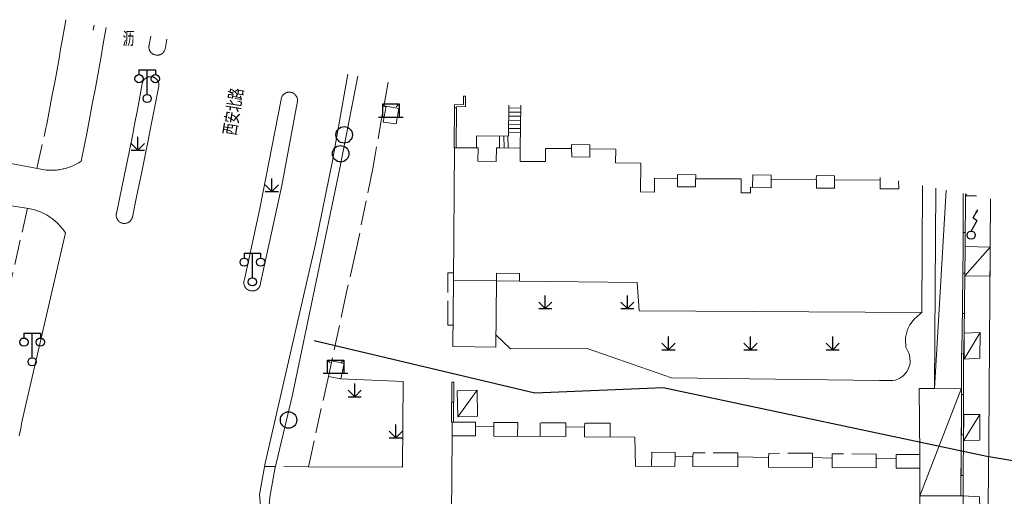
# Model space of a CAD drawing. Extents: x 39508475 to 39522402, y 3783947 to 3795549.
# Tile 131 of 256: x 39515546 to 39515666, y 3794119 to 3794177. Entities that reach past the tile are written whole.
import ezdxf
from ezdxf.enums import TextEntityAlignment as Align

# ---------------------------------------------------------------- set-up
doc = ezdxf.new("R2010")
doc.units = 0
doc.linetypes.add('X0', pattern=[4, 3, -1])
doc.layers.get('0').update_dxf_attribs({"linetype": 'CONTINUOUS'})
for name, color, linetype in [('DLSS', 4, 'CONTINUOUS'), ('JCDL_DMX_F', 30, 'CONTINUOUS'), ('JCDL_JMDD_F', 231, 'CONTINUOUS'), ('JCDL_JMDX_F', 231, 'CONTINUOUS'), ('JCDL_JT_ZJ', 100, 'CONTINUOUS'), ('JCDL_JTD_F', 100, 'CONTINUOUS'), ('JMD', 6, 'CONTINUOUS'), ('ZBTZ', 3, 'CONTINUOUS')]:
    doc.layers.add(name, color=color, linetype=linetype)
for name, color, linetype, lineweight in [('JCDL_JMDX', 1, 'CONTINUOUS', 0), ('JCDL_ZBX', 3, 'CONTINUOUS', 0), ('JCDL_ZBX_F', 7, 'CONTINUOUS', 0), ('TEXTL_ZJ', 7, 'CONTINUOUS', 0)]:
    doc.layers.add(name, color=color, linetype=linetype, lineweight=lineweight)
doc.styles.add('HZ', font='rs', dxfattribs={"width": 0.8, "bigfont": 'hztxt'})
doc.linetypes.add('X35', pattern='A,2,[150,AAA.SHX,S=1,R=0,X=0,Y=1],2,[177,AAA.SHX,S=1,R=0,X=0,Y=0.8],1e-09', length=4)
doc.linetypes.add('X49', pattern='A,0,[5,symbolt.shx,S=1,R=0,X=0,Y=0],-10', length=10)

# ---------------------------------------------------------------- blocks, each defined once
blk = doc.blocks.new('5820000')
at = {"color": 0, "linetype": 'Continuous'}
blk.add_circle((0, 0), 1, dxfattribs=at)
blk = doc.blocks.new('9530003')
at = {"color": 0}
for p, q in [((0, 0), (0, 1.6)), ((-0.8, 0), (0.8, 0))]:
    blk.add_line(p, q, dxfattribs=at)
at = {"color": 0, "linetype": 'Continuous'}
for points in [[(0, 0), (-0.8, 0.8)], [(0, 0), (0.8, 0.8)]]:
    blk.add_lwpolyline(points, dxfattribs=at)
blk = doc.blocks.new('3521000')
at = {"color": 0}
for p, q in [((-1, 3.5), (1, 3.5)), ((0, 0.5), (0, 3.5))]:
    blk.add_line(p, q, dxfattribs=at)
at = {"color": 0, "linetype": 'Continuous', "flags": 128}
for points in [[(-1, 3.5), (-1, 2.9)], [(1, 3.5), (1, 2.9)]]:
    blk.add_lwpolyline(points, dxfattribs=at)
at = {"color": 0}
for centre in [(-1, 2.4), (1, 2.4), (0, 0)]:
    blk.add_circle(centre, 0.5, dxfattribs=at)
blk = doc.blocks.new('3572000')
at = {"color": 0}
for p, q in [((0.23, 2.1), (0.81, 3.1)), ((0, 0.5), (0.75, 1.8)), ((0.23, 2.1), (0.75, 1.8))]:
    blk.add_line(p, q, dxfattribs=at)
at = {"color": 0, "linetype": 'Continuous', "flags": 128}
blk.add_lwpolyline([(0.81, 3.1, 0, 0.3, 0), (0.61, 2.75, 0.3, 0.3, 0)], format="xyseb", dxfattribs=at)
at = {"color": 0}
blk.add_circle((0, 0), 0.5, dxfattribs=at)
blk = doc.blocks.new('3552000')
at = {"color": 0}
for p, q in [((-1, 1.6), (-0.65, 1.25)), ((-1, 1.6), (1, 1.6)), ((-1, 0), (-1, 1.6)), ((1, 1.6), (0.65, 1.25)), ((1, 1.6), (1, 0)), ((-1.5, 0), (1.5, 0))]:
    blk.add_line(p, q, dxfattribs=at)

msp = doc.modelspace()

# ---------------------------------------------------------------- linework, layer by layer
at = {"linetype": 'Continuous', "flags": 128}
msp.add_lwpolyline([(39515581.71128, 3794138.44725), (39515608.5633, 3794132.0541), (39515624.18878, 3794132.70418), (39515663.58201, 3794124.34494), (39515740.33168, 3794111.60509), (39515847.91239, 3794096.93081), (39515860.36815, 3794099.11886), (39515941.3925, 3794093.73628), (39516021.36458, 3794088.37021), (39516061.28266, 3794085.73434), (39516141.43614, 3794080.4954), (39516181.64563, 3794077.73229), (39516221.74983, 3794074.77025), (39516254.8323, 3794070.85415), (39516262.23812, 3794071.55435), (39516342.04453, 3794063.96939), (39516394.30789, 3794055.60703)], dxfattribs=at)
at = {"layer": 'DLSS', "linetype": 'Continuous', "lineweight": 20}
for points in [[(39515543.236, 3794160.278), (39515548.88901, 3794159.20301), (39515549.06832, 3794159.1825), (39515549.24817, 3794159.16737), (39515549.42836, 3794159.1572), (39515549.60877, 3794159.15201), (39515549.78926, 3794159.15179), (39515549.96968, 3794159.15656), (39515550.1499, 3794159.1663), (39515550.32979, 3794159.18101), (39515550.5092, 3794159.20068), (39515550.688, 3794159.22529), (39515550.86605, 3794159.25483), (39515551.04322, 3794159.28926), (39515551.168, 3794159.31701), (39515551.21937, 3794159.32857), (39515551.39437, 3794159.37273), (39515551.56809, 3794159.42169), (39515551.74038, 3794159.47543), (39515551.91113, 3794159.53391), (39515552.08021, 3794159.59707), (39515552.24747, 3794159.66487), (39515552.4128, 3794159.73726), (39515552.57607, 3794159.81419), (39515552.73716, 3794159.89559), (39515552.89594, 3794159.98141), (39515553.05229, 3794160.07157), (39515553.20609, 3794160.16601), (39515553.357, 3794160.265), (39515553.71259, 3794162.04678), (39515554.06221, 3794163.82973), (39515554.40632, 3794165.61376), (39515554.74491, 3794167.39884), (39515555.07797, 3794169.18496), (39515555.40552, 3794170.9721), (39515555.609, 3794172.101), (39515555.72753, 3794172.76025), (39515556.04402, 3794174.54938), (39515556.35497, 3794176.33948), (39515556.38845, 3794176.53581)], [(39515585.79283, 3794170.84396), (39515584.221, 3794161.916), (39515583.92799, 3794160.299), (39515581.875, 3794150.146), (39515580.75, 3794145.26999), (39515575.759, 3794123.486), (39515575.05499, 3794119.682), (39515575.755, 3794111.834)], [(39515545.78099, 3794126.83187), (39515545.86748, 3794127.20377), (39515545.94899, 3794127.57679), (39515546.02548, 3794127.95087), (39515546.09697, 3794128.32594), (39515546.163, 3794128.70201), (39515551.42901, 3794151.53401), (39515551.32761, 3794151.68688), (39515551.22174, 3794151.8367), (39515551.11183, 3794151.98358), (39515550.99797, 3794152.12742), (39515550.88022, 3794152.26809), (39515550.75869, 3794152.40551), (39515550.63346, 3794152.53957), (39515550.50463, 3794152.67017), (39515550.37229, 3794152.79721), (39515550.23653, 3794152.9206), (39515550.09747, 3794153.04025), (39515549.9552, 3794153.15606), (39515549.91, 3794153.191), (39515549.80982, 3794153.26796), (39515549.66146, 3794153.37585), (39515549.51021, 3794153.47966), (39515549.35618, 3794153.57932), (39515549.1995, 3794153.67474), (39515549.04028, 3794153.76586), (39515548.87864, 3794153.85261), (39515548.71469, 3794153.93493), (39515548.54857, 3794154.01275), (39515548.38038, 3794154.08602), (39515548.21027, 3794154.15467), (39515548.03834, 3794154.21867), (39515547.86474, 3794154.27797), (39515547.68958, 3794154.33251), (39515547.51301, 3794154.38226), (39515547.33514, 3794154.42718), (39515547.15612, 3794154.46725), (39515546.976, 3794154.50201), (39515542.43099, 3794155.18498)], [(39515653.01801, 3794087.953), (39515658.873, 3794095.22901), (39515662.54301, 3794102.484), (39515663.695, 3794110.94), (39515663.865, 3794126.26599), (39515664.05985, 3794155.6937)]]:
    msp.add_lwpolyline(points, dxfattribs=at)
at = {"layer": 'DLSS', "linetype": 'Continuous', "lineweight": 0}
for points in [[(39515563.76851, 3794175.10724), (39515563.59699, 3794174.106), (39515563.59076, 3794174.03637), (39515563.57928, 3794173.96738), (39515563.56304, 3794173.89937), (39515563.54209, 3794173.83265), (39515563.51655, 3794173.76755), (39515563.48654, 3794173.70438), (39515563.4522, 3794173.64346), (39515563.41371, 3794173.58508), (39515563.37124, 3794173.52953), (39515563.32501, 3794173.47706), (39515563.27523, 3794173.42794), (39515563.22216, 3794173.3824), (39515563.16604, 3794173.34068), (39515563.10716, 3794173.30296), (39515563.04579, 3794173.26943), (39515562.98223, 3794173.24025), (39515562.9168, 3794173.21558), (39515562.84981, 3794173.19552), (39515562.78159, 3794173.18017), (39515562.71246, 3794173.16961), (39515562.64276, 3794173.16389), (39515562.57284, 3794173.16303), (39515562.50302, 3794173.16705), (39515562.43783, 3794173.17546), (39515562.36508, 3794173.1896), (39515562.29762, 3794173.20802), (39515562.2316, 3794173.23109), (39515562.16736, 3794173.25871), (39515562.10519, 3794173.29073), (39515562.0454, 3794173.327), (39515561.98828, 3794173.36734), (39515561.93411, 3794173.41157), (39515561.88315, 3794173.45946), (39515561.83565, 3794173.51078), (39515561.79184, 3794173.56529), (39515561.75193, 3794173.62271), (39515561.71612, 3794173.68278), (39515561.68458, 3794173.74519), (39515561.65745, 3794173.80964), (39515561.63489, 3794173.87583), (39515561.61698, 3794173.94343), (39515561.60383, 3794174.01211), (39515561.59549, 3794174.08154), (39515561.592, 3794174.15139), (39515561.59339, 3794174.2213), (39515561.59965, 3794174.29095), (39515561.61073, 3794174.36), (39515561.62699, 3794174.428)], [(39515561.62699, 3794174.428), (39515561.80866, 3794175.48661)], [(39515557.641, 3794153.90899), (39515557.97596, 3794155.47997), (39515558.30579, 3794157.05204), (39515558.63087, 3794158.6251), (39515558.95121, 3794160.19913), (39515559.2668, 3794161.77411), (39515559.57782, 3794163.35202), (39515559.88372, 3794164.92691), (39515560.18504, 3794166.50469), (39515560.4816, 3794168.08337), (39515560.77301, 3794169.663), (39515560.78471, 3794169.73223), (39515560.80151, 3794169.80041), (39515560.82291, 3794169.86728), (39515560.84883, 3794169.93254), (39515560.87915, 3794169.99588), (39515560.91371, 3794170.057), (39515560.95237, 3794170.11562), (39515560.99493, 3794170.17146), (39515561.04121, 3794170.22427), (39515561.09098, 3794170.2738), (39515561.14402, 3794170.31982), (39515561.20008, 3794170.36211), (39515561.25889, 3794170.40047), (39515561.32018, 3794170.43473), (39515561.38366, 3794170.46473), (39515561.44905, 3794170.49033), (39515561.51603, 3794170.51141), (39515561.58429, 3794170.52786), (39515561.65352, 3794170.53962), (39515561.72338, 3794170.54663), (39515561.79357, 3794170.54885), (39515561.86374, 3794170.54628), (39515561.93357, 3794170.53892), (39515562.00274, 3794170.52682), (39515562.07091, 3794170.51003), (39515562.106, 3794170.499), (39515562.13779, 3794170.48862), (39515562.20305, 3794170.4627), (39515562.26638, 3794170.43238), (39515562.3275, 3794170.39781), (39515562.38612, 3794170.35915), (39515562.44196, 3794170.31659), (39515562.49477, 3794170.27031), (39515562.5443, 3794170.22053), (39515562.59031, 3794170.16749), (39515562.6326, 3794170.11144), (39515562.67096, 3794170.05263), (39515562.70523, 3794169.99133), (39515562.73522, 3794169.92785), (39515562.76082, 3794169.86246), (39515562.78189, 3794169.79548), (39515562.79835, 3794169.72722), (39515562.8101, 3794169.65799), (39515562.81711, 3794169.58812), (39515562.81933, 3794169.51794), (39515562.81676, 3794169.44777), (39515562.809, 3794169.378), (39515562.28697, 3794166.72102), (39515561.75838, 3794164.06534), (39515561.5375, 3794162.96751), (39515561.22373, 3794161.41088), (39515560.68304, 3794158.75764), (39515560.13629, 3794156.10564), (39515559.583, 3794153.45499), (39515559.56491, 3794153.38598), (39515559.54153, 3794153.31857), (39515559.51339, 3794153.25299), (39515559.48064, 3794153.1896), (39515559.44343, 3794153.12871), (39515559.40197, 3794153.07063), (39515559.35647, 3794153.01567), (39515559.30715, 3794152.9641), (39515559.25427, 3794152.91619), (39515559.1981, 3794152.87218), (39515559.13893, 3794152.8323), (39515559.07706, 3794152.79675), (39515559.01281, 3794152.76571), (39515558.9465, 3794152.73934), (39515558.87848, 3794152.71779), (39515558.80909, 3794152.70115), (39515558.73869, 3794152.68951), (39515558.66764, 3794152.68293), (39515558.5963, 3794152.68145), (39515558.52503, 3794152.68508), (39515558.4581, 3794152.69339), (39515558.38419, 3794152.70753), (39515558.31533, 3794152.72625), (39515558.24799, 3794152.74984), (39515558.18251, 3794152.77819), (39515558.11921, 3794152.81114), (39515558.05844, 3794152.84854), (39515558.0005, 3794152.89018), (39515557.94568, 3794152.93586), (39515557.89426, 3794152.98534), (39515557.84652, 3794153.03837), (39515557.80268, 3794153.09467), (39515557.76299, 3794153.15397), (39515557.72763, 3794153.21595), (39515557.69679, 3794153.2803), (39515557.67064, 3794153.34669), (39515557.64929, 3794153.41477), (39515557.63287, 3794153.48422), (39515557.62145, 3794153.55465), (39515557.6151, 3794153.62572), (39515557.61384, 3794153.69707), (39515557.61769, 3794153.76832), (39515557.62662, 3794153.83912), (39515557.641, 3794153.90899)], [(39515577.675, 3794167.757), (39515577.68426, 3794167.82796), (39515577.69895, 3794167.89802), (39515577.71856, 3794167.96686), (39515577.74301, 3794168.03414), (39515577.77217, 3794168.09951), (39515577.80588, 3794168.16265), (39515577.84399, 3794168.22325), (39515577.8863, 3794168.28099), (39515577.93259, 3794168.33558), (39515577.98264, 3794168.38676), (39515578.03619, 3794168.43426), (39515578.09297, 3794168.47784), (39515578.1527, 3794168.51729), (39515578.21508, 3794168.55241), (39515578.27978, 3794168.58301), (39515578.3465, 3794168.60895), (39515578.41489, 3794168.6301), (39515578.4846, 3794168.64634), (39515578.55529, 3794168.6576), (39515578.6266, 3794168.66382), (39515578.69817, 3794168.66498), (39515578.76964, 3794168.66105), (39515578.78601, 3794168.65901), (39515578.84065, 3794168.65207), (39515578.91085, 3794168.63807), (39515578.97988, 3794168.61914), (39515579.0474, 3794168.59536), (39515579.11306, 3794168.56685), (39515579.17653, 3794168.53376), (39515579.2375, 3794168.49625), (39515579.29565, 3794168.45452), (39515579.3507, 3794168.40876), (39515579.40237, 3794168.35922), (39515579.4504, 3794168.30615), (39515579.49454, 3794168.2498), (39515579.53457, 3794168.19046), (39515579.5703, 3794168.12844), (39515579.60155, 3794168.06403), (39515579.62815, 3794167.99758), (39515579.64997, 3794167.9294), (39515579.6669, 3794167.85986), (39515579.67886, 3794167.78928), (39515579.68578, 3794167.71804), (39515579.68764, 3794167.64648), (39515579.684, 3794167.57501), (39515577.78801, 3794157.284), (39515575.185, 3794145.422), (39515575.17892, 3794145.35182), (39515575.1676, 3794145.28228), (39515575.15151, 3794145.21369), (39515575.13072, 3794145.14637), (39515575.10533, 3794145.08065), (39515575.07547, 3794145.01684), (39515575.04127, 3794144.95525), (39515575.00289, 3794144.89616), (39515574.96053, 3794144.83986), (39515574.91438, 3794144.78663), (39515574.86466, 3794144.73671), (39515574.81161, 3794144.69034), (39515574.75549, 3794144.64774), (39515574.69656, 3794144.60913), (39515574.63511, 3794144.57467), (39515574.57142, 3794144.54454), (39515574.5058, 3794144.51888), (39515574.43857, 3794144.49782), (39515574.37005, 3794144.48145), (39515574.30055, 3794144.46985), (39515574.23042, 3794144.46307), (39515574.16, 3794144.46116), (39515574.0896, 3794144.46411), (39515574.01958, 3794144.47192), (39515573.95027, 3794144.48455), (39515573.88199, 3794144.50193), (39515573.81508, 3794144.52399), (39515573.77301, 3794144.54099), (39515573.74985, 3794144.55061), (39515573.68661, 3794144.58168), (39515573.62567, 3794144.61704), (39515573.56732, 3794144.65652), (39515573.51183, 3794144.69994), (39515573.45948, 3794144.74708), (39515573.4105, 3794144.79773), (39515573.36514, 3794144.85164), (39515573.32362, 3794144.90856), (39515573.28612, 3794144.96821), (39515573.25283, 3794145.0303), (39515573.22391, 3794145.09455), (39515573.19949, 3794145.16064), (39515573.1797, 3794145.22825), (39515573.16462, 3794145.29708), (39515573.15434, 3794145.36678), (39515573.14889, 3794145.43702), (39515573.1483, 3794145.50747), (39515573.15259, 3794145.5778), (39515573.16171, 3794145.64766), (39515573.17565, 3794145.71672), (39515573.19431, 3794145.78466), (39515573.21801, 3794145.851), (39515575.097, 3794154.50001), (39515577.675, 3794167.757)]]:
    msp.add_lwpolyline(points, dxfattribs=at)
at = {"layer": 'JCDL_DMX_F', "color": 3, "linetype": 'X35', "lineweight": 0}
msp.add_lwpolyline([(39515581.004, 3794123.066), (39515592.47601, 3794123.028), (39515592.565, 3794133.432), (39515584.963, 3794133.751)], dxfattribs=at)
at = {"layer": 'JCDL_JMDX', "color": 6, "linetype": 'Continuous', "lineweight": 0}
for points in [[(39515599.899, 3794168.17301), (39515599.886, 3794167.16001), (39515598.785, 3794167.137), (39515598.738, 3794161.899)], [(39515605.383, 3794163.34301), (39515605.426, 3794167.075)], [(39515605.41648, 3794166.24851), (39515606.85951, 3794166.23188)], [(39515605.42224, 3794166.74848), (39515606.86573, 3794166.73185)], [(39515606.80501, 3794161.852), (39515606.86999, 3794167.07401)], [(39515605.40496, 3794165.24858), (39515606.84707, 3794165.23196)], [(39515605.41072, 3794165.74854), (39515606.85329, 3794165.73192)], [(39515605.38768, 3794163.74868), (39515606.8284, 3794163.73208)], [(39515605.39344, 3794164.24864), (39515606.83462, 3794164.23204)], [(39515605.3992, 3794164.74861), (39515606.84085, 3794164.732)], [(39515601.48705, 3794161.89335), (39515601.49, 3794163.32799)], [(39515601.49, 3794163.32799), (39515604.28901, 3794163.31701)], [(39515604.28901, 3794163.31701), (39515604.27758, 3794161.87197)], [(39515604.28901, 3794163.31701), (39515605.383, 3794163.34301)], [(39515604.78887, 3794163.32889), (39515604.8236, 3794161.86765)], [(39515605.28872, 3794163.34077), (39515605.32383, 3794161.8637)], [(39515601.663, 3794161.893), (39515601.48705, 3794161.89335)], [(39515601.65383, 3794160.25336), (39515601.663, 3794161.893)], [(39515603.894, 3794161.875), (39515603.88487, 3794160.24089)], [(39515604.27758, 3794161.87197), (39515603.894, 3794161.875)], [(39515604.27758, 3794161.87197), (39515606.80501, 3794161.852)], [(39515603.88487, 3794160.24089), (39515601.65383, 3794160.25336)], [(39515658.64472, 3794156.74191), (39515657.24486, 3794132.59475)], [(39515660.74001, 3794156.33633), (39515660.71601, 3794149.882), (39515660.58704, 3794139.33085), (39515660.503, 3794136.17632), (39515660.50399, 3794129.44023), (39515660.456, 3794119.5146)], [(39515660.98887, 3794156.03026), (39515661.11236, 3794156.26425)], [(39515660.92223, 3794146.29883), (39515664.02091, 3794149.81221)], [(39515660.83906, 3794136.17772), (39515662.793, 3794139.389)], [(39515598.452, 3794133.346), (39515598.44401, 3794128.51)], [(39515599.221, 3794129.121), (39515601.54501, 3794132.404)], [(39515660.50352, 3794132.63377), (39515655.45301, 3794119.52651)], [(39515660.76683, 3794126.23489), (39515662.748, 3794129.421)]]:
    msp.add_lwpolyline(points, dxfattribs=at)
at = {"layer": 'JCDL_JMDX', "color": 6, "linetype": 'X0', "lineweight": 0}
for points in [[(39515613.045, 3794161.78601), (39515613.05241, 3794162.28595), (39515615.27741, 3794162.25295), (39515615.26999, 3794161.753)], [(39515625.935, 3794158.153), (39515625.94241, 3794158.65295), (39515628.16741, 3794158.61994), (39515628.15999, 3794158.12)], [(39515635.09185, 3794157.07295), (39515635.11443, 3794158.59495), (39515637.33942, 3794158.56194), (39515637.33201, 3794158.062)], [(39515642.84001, 3794158.03), (39515642.84743, 3794158.52994), (39515645.07242, 3794158.49694), (39515645.065, 3794157.99699)], [(39515650.62699, 3794157.96899), (39515650.6318, 3794158.29299)], [(39515598.62443, 3794140.28014), (39515597.968, 3794140.28), (39515597.96657, 3794146.67787), (39515598.6801, 3794146.67804)], [(39515603.89927, 3794145.69381), (39515606.706, 3794145.671)], [(39515601.3492, 3794127.98601), (39515601.353, 3794128.486), (39515598.52201, 3794128.50936), (39515598.50744, 3794126.8355)], [(39515606.47384, 3794126.77803), (39515606.486, 3794128.46301), (39515603.59001, 3794128.469), (39515603.58621, 3794127.96902)], [(39515612.35401, 3794127.90709), (39515612.363, 3794128.407), (39515609.243, 3794128.419), (39515609.23102, 3794126.75813)], [(39515617.7339, 3794126.69679), (39515617.746, 3794128.374), (39515614.643, 3794128.366), (39515614.63401, 3794127.86608)], [(39515625.64024, 3794124.30606), (39515625.64801, 3794124.806), (39515622.80101, 3794124.82901), (39515622.78799, 3794123.13506)], [(39515633.29751, 3794124.25205), (39515633.305, 3794124.75199), (39515627.837, 3794124.772), (39515627.82924, 3794124.27206)], [(39515642.35862, 3794124.20627), (39515642.37501, 3794124.706), (39515637.04601, 3794124.69599), (39515637.03852, 3794124.19605)], [(39515650.13834, 3794124.11508), (39515650.14701, 3794124.615), (39515644.785, 3794124.62699), (39515644.76862, 3794124.12726)], [(39515655.46101, 3794122.884), (39515655.435, 3794124.559), (39515652.57, 3794124.57301), (39515652.56134, 3794124.07308)]]:
    msp.add_lwpolyline(points, dxfattribs=at)
at = {"layer": 'JCDL_JMDX_F', "linetype": 'Continuous', "lineweight": 0}
for points in [[(39515598.98801, 3794161.89849), (39515599.03281, 3794166.89212), (39515600.13288, 3794166.91511), (39515600.14898, 3794168.1698), (39515599.899, 3794168.17301)], [(39515590.493, 3794166.94701), (39515592.024, 3794166.667), (39515591.68, 3794164.79699), (39515590.118, 3794165.02901), (39515590.493, 3794166.94701)], [(39515598.78154, 3794166.75134), (39515599.03153, 3794166.74909)], [(39515660.456, 3794119.5146), (39515660.706, 3794119.51339), (39515660.75399, 3794129.43965), (39515660.753, 3794136.17301), (39515660.837, 3794139.32599), (39515660.966, 3794149.88), (39515660.98983, 3794156.28797)], [(39515660.72226, 3794151.56381), (39515660.97226, 3794151.56288)], [(39515660.67637, 3794146.63886), (39515660.92635, 3794146.6358)], [(39515660.61617, 3794141.71402), (39515660.86615, 3794141.71096)], [(39515660.51935, 3794136.78989), (39515660.76926, 3794136.78323)], [(39515583.86101, 3794135.946), (39515585.36001, 3794135.643), (39515584.963, 3794133.751), (39515583.439, 3794134.041), (39515583.86101, 3794135.946)], [(39515598.452, 3794133.346), (39515598.702, 3794133.34558), (39515598.694, 3794128.50794)], [(39515660.50364, 3794131.8649), (39515660.75364, 3794131.86493)], [(39515598.44801, 3794130.928), (39515598.698, 3794130.92759)], [(39515660.4919, 3794126.93972), (39515660.7419, 3794126.93851)], [(39515660.46809, 3794122.01457), (39515660.71809, 3794122.01336)]]:
    msp.add_lwpolyline(points, dxfattribs=at)
at = {"layer": 'JCDL_ZBX', "color": 114, "linetype": 'X49', "lineweight": 0, "true_color": 0x009944}
for points in [[(39515554.91791, 3794176.82046), (39515554.81605, 3794176.1981)], [(39515587.04149, 3794170.60225), (39515584.8369, 3794159.42474), (39515579.06864, 3794131.82033), (39515576.91091, 3794122.77232), (39515576.33164, 3794119.35938), (39515576.14871, 3794117.37866), (39515576.76968, 3794111.97763), (39515579.53621, 3794106.89669), (39515581.30608, 3794104.80718)]]:
    msp.add_lwpolyline(points, dxfattribs=at)
at = {"layer": 'JCDL_ZBX', "color": 114, "linetype": 'Continuous', "lineweight": 0, "true_color": 0x009944}
msp.add_lwpolyline([(39515603.82568, 3794139.10512), (39515605.61801, 3794137.422), (39515614.964, 3794137.47201), (39515625.202, 3794133.873), (39515650.54279, 3794133.56735), (39515651.54638, 3794133.55524), (39515652.14701, 3794133.548), (39515652.47296, 3794133.61861), (39515652.99843, 3794133.83905), (39515653.26595, 3794134.0124), (39515653.40809, 3794134.12735), (39515653.80812, 3794134.56713), (39515653.98246, 3794134.85149), (39515654.20972, 3794135.47708), (39515654.25854, 3794135.80703), (39515654.237, 3794136.38347), (39515654.13764, 3794136.79429), (39515653.84349, 3794137.39135), (39515653.75219, 3794137.62028), (39515653.72798, 3794137.78115), (39515653.69265, 3794138.32121), (39515653.72019, 3794138.78219), (39515653.81336, 3794139.29744), (39515653.95692, 3794139.75486), (39515654.23291, 3794140.33949), (39515654.7356, 3794141.03326), (39515655.49158, 3794141.68953), (39515655.70401, 3794141.823)], dxfattribs=at)
at = {"layer": 'JCDL_ZBX_F', "color": 114, "linetype": 'X0', "lineweight": 0, "true_color": 0x009944}
for points in [[(39515549.05169, 3794164.26167), (39515549.15417, 3794164.78428), (39515549.49535, 3794166.55312), (39515549.83105, 3794168.32301), (39515550.16129, 3794170.09394), (39515550.48612, 3794171.86627), (39515550.68811, 3794172.98688), (39515550.8052, 3794173.63812), (39515551.11911, 3794175.41271), (39515551.42742, 3794177.18758), (39515551.47835, 3794177.48626)], [(39515590.70241, 3794169.8936), (39515589.1431, 3794161.03677), (39515588.83884, 3794159.35767), (39515586.76231, 3794149.08828), (39515585.62286, 3794144.14964), (39515583.86101, 3794135.946)], [(39515547.93263, 3794159.38487), (39515549.05169, 3794164.26167)], [(39515543.46302, 3794139.90659), (39515546.81764, 3794154.5258)], [(39515583.439, 3794134.041), (39515581.16469, 3794123.79027), (39515581.004, 3794123.066)], [(39515581.004, 3794123.066), (39515575.66682, 3794123.08367)]]:
    msp.add_lwpolyline(points, dxfattribs=at)
at = {"layer": 'JMD', "color": 6, "linetype": 'Continuous', "lineweight": 0}
for points in [[(39515655.7607, 3794157.30018), (39515655.70401, 3794141.823), (39515621.25901, 3794142.036), (39515621.032, 3794145.51099), (39515606.706, 3794145.671), (39515606.71623, 3794146.58672), (39515603.90959, 3794146.61807), (39515603.89927, 3794145.69381), (39515598.67203, 3794145.75061), (39515598.81255, 3794161.89885), (39515601.48705, 3794161.89335), (39515601.663, 3794161.893), (39515601.65383, 3794160.25336), (39515603.88487, 3794160.24089), (39515603.894, 3794161.875), (39515606.80501, 3794161.852), (39515606.79591, 3794160.22464), (39515609.85806, 3794160.20754), (39515609.867, 3794161.809), (39515613.045, 3794161.78601), (39515613.079, 3794160.77301), (39515615.263, 3794160.75399), (39515615.26999, 3794161.753), (39515618.422, 3794161.73899), (39515618.4108, 3794160.0442), (39515621.467, 3794160.024), (39515621.426, 3794156.519), (39515623.13434, 3794156.49902), (39515623.15399, 3794158.179), (39515625.935, 3794158.153)], [(39515625.935, 3794158.153), (39515625.93899, 3794157.152), (39515628.123, 3794157.133), (39515628.13001, 3794158.13201), (39515633.70401, 3794158.094), (39515633.70001, 3794156.424), (39515634.81343, 3794156.42133), (39515634.815, 3794157.08), (39515637.32799, 3794157.01601), (39515637.33201, 3794158.062), (39515642.85499, 3794158.019), (39515642.84688, 3794156.97523), (39515645.06101, 3794156.95801), (39515645.065, 3794157.99699), (39515650.62699, 3794157.96899), (39515650.62167, 3794156.90933), (39515652.87201, 3794156.89799), (39515652.86171, 3794157.86134)], [(39515660.74001, 3794156.33633), (39515660.73887, 3794156.03119), (39515660.716, 3794149.88199), (39515660.67225, 3794146.30188), (39515660.58705, 3794139.33086), (39515660.503, 3794136.17632), (39515660.50353, 3794132.63377), (39515657.24486, 3794132.59475), (39515657.40885, 3794156.98114)], [(39515662.34725, 3794156.02521), (39515660.98887, 3794156.03026), (39515660.98983, 3794156.28797)], [(39515664.02091, 3794149.81221), (39515663.99744, 3794146.26755), (39515660.92223, 3794146.29883), (39515660.966, 3794149.88), (39515664.02091, 3794149.81221)], [(39515603.809, 3794137.611), (39515598.60202, 3794137.70499), (39515598.67203, 3794145.75061), (39515603.89927, 3794145.69381), (39515603.809, 3794137.611)], [(39515662.793, 3794139.389), (39515662.74301, 3794136.282), (39515660.83906, 3794136.17772), (39515660.86194, 3794139.3268), (39515662.793, 3794139.389)], [(39515601.54501, 3794132.404), (39515601.58199, 3794129.209), (39515599.221, 3794129.121), (39515599.125, 3794132.32399), (39515601.54501, 3794132.404)], [(39515660.47201, 3794126.23455), (39515660.456, 3794119.5146), (39515655.45301, 3794119.52651), (39515655.46101, 3794122.884), (39515655.435, 3794124.559), (39515655.34501, 3794132.572), (39515657.24486, 3794132.59475), (39515660.50353, 3794132.63377), (39515660.504, 3794129.44022), (39515660.47201, 3794126.23455)], [(39515662.748, 3794129.421), (39515662.74099, 3794126.318), (39515660.76683, 3794126.23489), (39515660.79011, 3794129.43868), (39515662.748, 3794129.421)], [(39515598.50744, 3794126.8355), (39515601.34095, 3794126.81506), (39515601.3492, 3794127.98601), (39515603.58621, 3794127.96902), (39515603.57795, 3794126.79892), (39515612.35094, 3794126.73562), (39515612.35401, 3794127.90709), (39515614.63401, 3794127.86608), (39515614.63111, 3794126.71917), (39515620.753, 3794126.675), (39515620.843, 3794123.15), (39515625.63499, 3794123.11318), (39515625.64024, 3794124.30606), (39515627.82924, 3794124.27206), (39515627.82412, 3794123.09636), (39515633.29195, 3794123.05434), (39515633.29751, 3794124.25205), (39515637.03852, 3794124.19605), (39515637.03316, 3794123.02559), (39515642.36178, 3794122.98465), (39515642.35862, 3794124.20627), (39515644.76862, 3794124.12726), (39515644.77224, 3794122.96613), (39515650.13402, 3794122.92493), (39515650.13834, 3794124.11508), (39515652.56134, 3794124.07308), (39515652.5572, 3794122.90631), (39515655.46101, 3794122.884), (39515655.39163, 3794110.92842)], [(39515598.38162, 3794112.37558), (39515598.50744, 3794126.8355)], [(39515662.719, 3794119.41801), (39515662.77259, 3794116.61717), (39515660.69668, 3794116.57745), (39515660.706, 3794119.514), (39515662.719, 3794119.41801)]]:
    msp.add_lwpolyline(points, dxfattribs=at)

# ---------------------------------------------------------------- block references
at = {"layer": 'JCDL_JMDD_F'}
for name, p in [('3521000', (39515561.381, 3794167.897)), ('3552000', (39515591.05113, 3794165.6372)), ('3572000', (39515661.694, 3794151.26)), ('3521000', (39515574.194, 3794145.57301)), ('3521000', (39515547.37501, 3794135.837)), ('3552000', (39515584.3267, 3794134.4546))]:
    msp.add_blockref(name, p, dxfattribs=at)
at = {"layer": 'JCDL_JTD_F'}
for p in [(39515585.364, 3794163.467), (39515584.937, 3794161.164), (39515578.593, 3794128.75)]:
    msp.add_blockref('5820000', p, dxfattribs=at)
at = {"layer": 'ZBTZ'}
for p in [(39515560.24994, 3794161.6152), (39515576.564, 3794156.5631), (39515609.84223, 3794142.31567), (39515619.84073, 3794142.31567), (39515624.83997, 3794137.31643), (39515634.83847, 3794137.31643), (39515644.83695, 3794137.31645), (39515586.6475, 3794131.5895), (39515591.64675, 3794126.59025)]:
    msp.add_blockref('9530003', p, dxfattribs=at)

# ---------------------------------------------------------------- texts
at = {"layer": 'JCDL_JT_ZJ', "lineweight": 0, "style": 'HZ', "width": 0.8}
msp.add_text('沥', height=1.8, dxfattribs=at).set_placement((39515558.3939, 3794173.70556), align=Align.BOTTOM_LEFT)
at = {"layer": 'TEXTL_ZJ', "style": 'HZ', "width": 0.8}
msp.add_text('西安北路', height=1.8, rotation=80.8950412, dxfattribs=at).set_placement((39515572.86576, 3794163.21561), align=Align.BOTTOM_LEFT)

doc.saveas('drawing.dxf')
